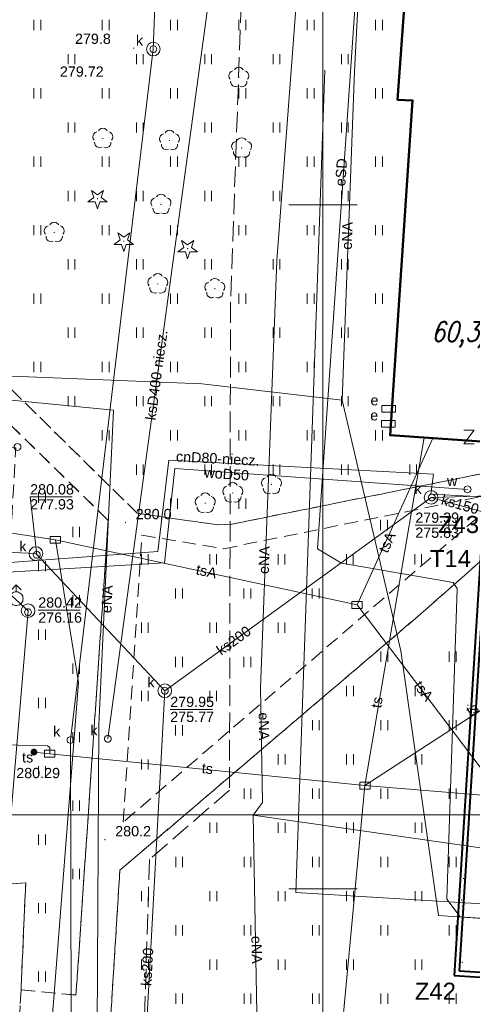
# Model space of a CAD drawing. Extents: x 0 to 6568752, y 0 to 5584302.
# Tile 23 of 74: x 6568378 to 6568411, y 5584092 to 5584164. Entities that reach past the tile are written whole.
import ezdxf
from ezdxf.enums import TextEntityAlignment as Align

# ---------------------------------------------------------------- set-up
doc = ezdxf.new("R2010")
doc.units = 0
doc.header["$PDSIZE"] = 0.75
for name, pattern in [('GAK', [3.5, 2, -0.7, 0.1, -0.7]), ('PRZER2-1', [1.5, 1, -0.5]), ('PRZER3-1', [2, 1.5, -0.5])]:
    doc.linetypes.add(name, pattern=pattern)
doc.layers.get('0').update_dxf_attribs({"linetype": 'CONTINUOUS'})
doc.layers.get('Defpoints').update_dxf_attribs({"linetype": 'CONTINUOUS'})
for name, color, linetype, lineweight in [('alarm', 51, 'CONTINUOUS', 50), ('EGBU', 7, 'CONTINUOUS', 50), ('EGPG', 7, 'CONTINUOUS', 18), ('GEPPHC', 7, 'CONTINUOUS', 18), ('GUPPRZ_O', 7, 'CONTINUOUS', 18), ('OTKC', 7, 'CONTINUOUS', 18), ('OTRN', 7, 'CONTINUOUS', 13), ('OTRN_O', 7, 'CONTINUOUS', 13), ('OTZT', 7, 'CONTINUOUS', 18), ('ramka sekcji', 7, 'CONTINUOUS', 18), ('siec', 7, 'GAK', 70), ('SUPK', 7, 'CONTINUOUS', 18), ('SUPW', 7, 'CONTINUOUS', 18), ('SUPW_O', 7, 'CONTINUOUS', 18)]:
    doc.layers.add(name, color=color, linetype=linetype, lineweight=lineweight)
for name, color, linetype, lineweight, true_color in [('OTZG', 7, 'CONTINUOUS', 18, 0x008000), ('OTZL', 7, 'CONTINUOUS', 18, 0x008000), ('SUCP', 7, 'CONTINUOUS', 18, 0xd200d2), ('SUCP_O', 7, 'CONTINUOUS', 18, 0xd200d2), ('SUEP', 1, 'CONTINUOUS', 18, 0xff0000), ('SUEP_O', 1, 'CONTINUOUS', 18, 0xff0000), ('SUES', 1, 'CONTINUOUS', 18, 0xff0000), ('SUES_O', 1, 'CONTINUOUS', 18, 0xff0000), ('SUKP', 7, 'CONTINUOUS', 18, 0x803300), ('SUKP_O', 7, 'CONTINUOUS', 18, 0x803300), ('SUKS', 7, 'CONTINUOUS', 18, 0x803300), ('SUKS_O', 7, 'CONTINUOUS', 18, 0x803300), ('SUTK', 7, 'CONTINUOUS', 18, 0xff9100), ('SUTK_O', 7, 'CONTINUOUS', 18, 0xff9100), ('SUTP', 7, 'CONTINUOUS', 18, 0xff9100), ('SUTP_O', 7, 'CONTINUOUS', 18, 0xff9100), ('SUWH', 5, 'CONTINUOUS', 18, 0x0000ff), ('SUWP', 5, 'CONTINUOUS', 18, 0x0000ff), ('SUWP_O', 5, 'CONTINUOUS', 18, 0x0000ff)]:
    doc.layers.add(name, color=color, linetype=linetype, lineweight=lineweight, true_color=true_color)
doc.styles.add('Arial', font='arial.ttf')
doc.styles.add('GEO-INFO', font='arial.ttf')
doc.styles.add('UZBROJENIE', font='SIMPLEX.shx', dxfattribs={"width": 0.8, "oblique": 15.00003, "height": 0.9})
doc.dimstyles.get("Standard").update_dxf_attribs({"dimtxt": 0.18, "dimasz": 0.18, "dimexe": 0.18, "dimexo": 0.0625, "dimgap": 0.09, "dimtad": 0, "dimtih": 1, "dimtoh": 1, "dimdec": 4, "dimzin": 0, "dimdsep": 46, "dimtxsty": 'Standard', "dimcen": 0.09, "dimadec": 0, "dimazin": 0, "dimtfac": 1, "dimtdec": 4, "dimtofl": 0, "dimtmove": 0, "dimatfit": 3, "dimfxl": 0, "dimtolj": 1, "dimtzin": 0, "dimarcsym": 0})

# ---------------------------------------------------------------- blocks, each defined once
blk = doc.blocks.new('D_GSPRDL1')
blk.add_hatch(color=0).paths.add_polyline_path([(0, -0.045), (0.013906, -0.042798), (0.02645, -0.036406), (0.036406, -0.02645), (0.042798, -0.013906), (0.045, 0), (0.042798, 0.013906), (0.036406, 0.02645), (0.02645, 0.036406), (0.013906, 0.042798), (0, 0.045), (-0.013906, 0.042798), (-0.02645, 0.036406), (-0.036406, 0.02645), (-0.042798, 0.013906), (-0.045, 0), (-0.042798, -0.013906), (-0.036406, -0.02645), (-0.02645, -0.036406), (-0.013906, -0.042798)])
at = {"color": 0}
for points in [[(-0.324277, 0.563333), (-0.240553, 0.662679), (-0.127956, 0.727494), (0, 0.75), (0.127956, 0.727494), (0.240553, 0.662679), (0.324277, 0.563333)], [(-0.635969, -0.134326), (-0.70458, -0.024001), (-0.731429, 0.103115), (-0.713292, 0.231763), (-0.652348, 0.346501), (-0.55591, 0.433559), (-0.435555, 0.482485)], [(0.435555, 0.482485), (0.55591, 0.433559), (0.652348, 0.346501), (0.713292, 0.231763), (0.731429, 0.103115), (0.70458, -0.024001), (0.635969, -0.134326)], [(-0.068773, -0.646351), (-0.194901, -0.677512), (-0.324092, -0.663766), (-0.440839, -0.606763), (-0.531129, -0.513345), (-0.584125, -0.394725), (-0.593465, -0.265141)], [(0.593465, -0.265141), (0.584125, -0.394725), (0.531129, -0.513345), (0.440839, -0.606763), (0.324092, -0.663766), (0.194901, -0.677512), (0.068773, -0.646351)]]:
    blk.add_lwpolyline(points, dxfattribs=at)
blk = doc.blocks.new('D_GSPRDI1')
blk.add_hatch(color=0).paths.add_polyline_path([(0, -0.045), (0.013906, -0.042798), (0.02645, -0.036406), (0.036406, -0.02645), (0.042798, -0.013906), (0.045, 0), (0.042798, 0.013906), (0.036406, 0.02645), (0.02645, 0.036406), (0.013906, 0.042798), (0, 0.045), (-0.013906, 0.042798), (-0.02645, 0.036406), (-0.036406, 0.02645), (-0.042798, 0.013906), (-0.045, 0), (-0.042798, -0.013906), (-0.036406, -0.02645), (-0.02645, -0.036406), (-0.013906, -0.042798)])
at = {"color": 0}
blk.add_lwpolyline([(0.272471, 0.088531), (0.713338, -0.231778), (0.168396, -0.231778), (0, -0.750048), (-0.168396, -0.231778), (-0.713338, -0.231778), (-0.272471, 0.088531), (-0.440867, 0.606801), (0, 0.286493), (0.440867, 0.606801)], close=True, dxfattribs=at)
blk = doc.blocks.new('D_GSPWPN1')
blk.add_hatch(color=0).paths.add_polyline_path([(-0.045, 0), (-0.043467, -0.011647), (-0.038971, -0.0225), (-0.03182, -0.03182), (-0.0225, -0.038971), (-0.011647, -0.043467), (0, -0.045), (0.011647, -0.043467), (0.0225, -0.038971), (0.03182, -0.03182), (0.038971, -0.0225), (0.043467, -0.011647), (0.045, 0), (0.043467, 0.011647), (0.038971, 0.0225), (0.03182, 0.03182), (0.0225, 0.038971), (0.011647, 0.043467), (0, 0.045), (-0.011647, 0.043467), (-0.0225, 0.038971), (-0.03182, 0.03182), (-0.038971, 0.0225), (-0.043467, 0.011647)])
blk = doc.blocks.new('D_GUPIKP1_3')
at = {"color": 0}
blk.add_lwpolyline([(0.375, -0.25), (-0.375, -0.25), (-0.375, 0.25), (0.375, 0.25)], close=True, dxfattribs=at)
blk = doc.blocks.new('D_GUPIKP1_1')
at = {"color": 0}
blk.add_lwpolyline([(0, 0.25), (0.064705, 0.241481), (0.125, 0.216506), (0.176777, 0.176777), (0.216506, 0.125), (0.241481, 0.064705), (0.25, 0), (0.241481, -0.064705), (0.216506, -0.125), (0.176777, -0.176777), (0.125, -0.216506), (0.064705, -0.241481), (0, -0.25), (-0.064705, -0.241481), (-0.125, -0.216506), (-0.176777, -0.176777), (-0.216506, -0.125), (-0.241481, -0.064705), (-0.25, 0), (-0.241481, 0.064705), (-0.216506, 0.125), (-0.176777, 0.176777), (-0.125, 0.216506), (-0.064705, 0.241481)], close=True, dxfattribs=at)
blk = doc.blocks.new('D_GUPIWZ1_1')
at = {"color": 0}
blk.add_lwpolyline([(0, 0.25), (0.064705, 0.241481), (0.125, 0.216506), (0.176777, 0.176777), (0.216506, 0.125), (0.241481, 0.064705), (0.25, 0), (0.241481, -0.064705), (0.216506, -0.125), (0.176777, -0.176777), (0.125, -0.216506), (0.064705, -0.241481), (0, -0.25), (-0.064705, -0.241481), (-0.125, -0.216506), (-0.176777, -0.176777), (-0.216506, -0.125), (-0.241481, -0.064705), (-0.25, 0), (-0.241481, 0.064705), (-0.216506, 0.125), (-0.176777, 0.176777), (-0.125, 0.216506), (-0.064705, 0.241481)], close=True, dxfattribs=at)
blk = doc.blocks.new('D_GUPESE1')
at = {"color": 0}
blk.add_lwpolyline([(-0.5, -0.25), (-0.5, 0.25), (0.5, 0.25), (0.5, -0.25)], close=True, dxfattribs=at)
blk = doc.blocks.new('D_GUPWDT1')
at = {"color": 0}
for points in [[(-0.353553, 0.646447), (0, 1), (0.353553, 0.646447)], [(0, 0.5), (0, 1)]]:
    blk.add_lwpolyline(points, dxfattribs=at)
blk.add_lwpolyline([(0, 0.5), (0.086824, 0.492404), (0.17101, 0.469846), (0.25, 0.433013), (0.321394, 0.383022), (0.383022, 0.321394), (0.433013, 0.25), (0.469846, 0.17101), (0.492404, 0.086824), (0.5, 0), (0.492404, -0.086824), (0.469846, -0.17101), (0.433013, -0.25), (0.377875, -0.32743), (0.309079, -0.393027), (0.229113, -0.444418), (0.140866, -0.479746), (0.047528, -0.497736), (-0.047528, -0.497736), (-0.140866, -0.479746), (-0.229113, -0.444418), (-0.309079, -0.393027), (-0.377875, -0.32743), (-0.433013, -0.25), (-0.4725, -0.163534), (-0.494911, -0.071157), (-0.499434, 0.023791), (-0.485906, 0.117879), (-0.454816, 0.207708), (-0.407288, 0.290028), (-0.34504, 0.361867), (-0.27032, 0.420627), (-0.185831, 0.464184), (-0.094626, 0.490964)], close=True, dxfattribs=at)
blk = doc.blocks.new('D_GUPTST1')
blk.add_hatch(color=0).paths.add_polyline_path([(-0.25, 0), (-0.241481, -0.064705), (-0.216506, -0.125), (-0.176777, -0.176777), (-0.125, -0.216506), (-0.064705, -0.241481), (0, -0.25), (0.064705, -0.241481), (0.125, -0.216506), (0.176777, -0.176777), (0.216506, -0.125), (0.241481, -0.064705), (0.25, 0), (0.241481, 0.064705), (0.216506, 0.125), (0.176777, 0.176777), (0.125, 0.216506), (0.064705, 0.241481), (0, 0.25), (-0.064705, 0.241481), (-0.125, 0.216506), (-0.176777, 0.176777), (-0.216506, 0.125), (-0.241481, 0.064705)])
blk = doc.blocks.new('D_GUPKSD1_1')
at = {"color": 0}
blk.add_lwpolyline([(0, 0.25), (0.064705, 0.241481), (0.125, 0.216506), (0.176777, 0.176777), (0.216506, 0.125), (0.241481, 0.064705), (0.25, 0), (0.241481, -0.064705), (0.216506, -0.125), (0.176777, -0.176777), (0.125, -0.216506), (0.064705, -0.241481), (0, -0.25), (-0.064705, -0.241481), (-0.125, -0.216506), (-0.176777, -0.176777), (-0.216506, -0.125), (-0.241481, -0.064705), (-0.25, 0), (-0.241481, 0.064705), (-0.216506, 0.125), (-0.176777, 0.176777), (-0.125, 0.216506), (-0.064705, 0.241481)], close=True, dxfattribs=at)
blk = doc.blocks.new('D_GEPPHC1')
at = {"color": 0}
blk.add_lwpolyline([(-0.375, 0.5), (0.375, 0.5), (-0.375, -0.5), (0.375, -0.5)], dxfattribs=at)
blk = doc.blocks.new('D_GEPPGD1_1')
at = {"color": 0}
blk.add_lwpolyline([(0, 0.25), (0.077254, 0.237764), (0.146946, 0.202254), (0.202254, 0.146946), (0.237764, 0.077254), (0.25, 0), (0.237764, -0.077254), (0.202254, -0.146946), (0.146946, -0.202254), (0.077254, -0.237764), (0, -0.25), (-0.077254, -0.237764), (-0.146946, -0.202254), (-0.202254, -0.146946), (-0.237764, -0.077254), (-0.25, 0), (-0.237764, 0.077254), (-0.202254, 0.146946), (-0.146946, 0.202254), (-0.077254, 0.237764)], close=True, dxfattribs=at)
blk = doc.blocks.new('D_GSSUTR1')
at = {"color": 0}
for points in [[(-0.25666, 0.36165), (-0.25666, -0.38835)], [(0.24334, -0.38835), (0.24334, 0.36165)]]:
    blk.add_lwpolyline(points, dxfattribs=at)
blk = doc.blocks.new('*D45')
at = {"layer": 'Defpoints', "color": 0}
for p in [(6568647.5, 5584150), (6568650, 5584150), (0, 0)]:
    blk.add_point(p, dxfattribs=at)
at = {"layer": 'ramka sekcji', "color": 0, "lineweight": -2}
blk.add_line((6568649.938, 5584150), (6568647.5, 5584150), dxfattribs=at)
at = {"layer": 'ramka sekcji', "color": 0, "insert": (6568644.106, 5584150), "char_height": 0.75, "attachment_point": 5, "style": 'GEO-INFO'}
blk.add_mtext('\\A1;5584150.0000', dxfattribs=at)
blk = doc.blocks.new('*D46')
at = {"layer": 'Defpoints', "color": 0}
for p in [(6568650, 5584152.5), (6568650, 5584150), (0, 0)]:
    blk.add_point(p, dxfattribs=at)
at = {"layer": 'ramka sekcji', "color": 0, "lineweight": -2}
blk.add_line((6568650, 5584150.062), (6568650, 5584152.5), dxfattribs=at)
at = {"layer": 'ramka sekcji', "color": 0, "insert": (6568650, 5584155.896), "char_height": 0.75, "attachment_point": 5, "rotation": 90, "style": 'GEO-INFO'}
blk.add_mtext('\\A1;6568650.0000', dxfattribs=at)

msp = doc.modelspace()

# ---------------------------------------------------------------- linework, layer by layer
at = {"layer": 'EGBU', "linetype": 'Continuous', "lineweight": 50, "elevation": 10.18}
msp.add_lwpolyline([(6568408.12, 5584194.31), (6568419.37, 5584193.7), (6568417.24, 5584156.85), (6568418.07, 5584156.78), (6568416.51, 5584132.35), (6568404.91, 5584133.16), (6568406.56, 5584157.63), (6568405.46, 5584157.66)], close=True, dxfattribs=at)
at = {"layer": 'GUPPRZ_O', "linetype": 'Continuous', "lineweight": 13, "elevation": 10.8, "flags": 128}
for points in [[(6568379.05924, 5584124.4158), (6568378.57437, 5584128.65453), (6568381.65437, 5584128.65453)], [(6568406.75357, 5584126.58172), (6568409.83357, 5584126.58172)], [(6568379.16799, 5584120.37864), (6568382.24799, 5584120.37864)], [(6568388.82691, 5584113.11938), (6568391.90691, 5584113.11938)]]:
    msp.add_lwpolyline(points, dxfattribs=at)
at = {"layer": 'OTKC', "linetype": 'PRZER2-1', "lineweight": 18, "elevation": 10.18}
msp.add_lwpolyline([(6568412.83, 5584125.08), (6568406.96, 5584119.93), (6568385.14, 5584101.36), (6568384.28, 5584087.56), (6568381.72, 5584087.67), (6568381.79, 5584090.16), (6568377.8, 5584090.47), (6568377.91, 5584092.62), (6568381.93, 5584092.24), (6568384.29, 5584126.93), (6568369.6, 5584141.29), (6568369.74, 5584143.83), (6568386.41, 5584127.46), (6568392.32, 5584126.6), (6568393.35, 5584126.66), (6568412.9, 5584130.6)], dxfattribs=at)
msp.add_lwpolyline([(6568413.57, 5584129.08), (6568385.38, 5584104.87), (6568386.76, 5584125.84), (6568392.74, 5584124.86)], close=True, dxfattribs=at)
msp.add_lwpolyline([(6568377.68, 5584087.98), (6568371.71, 5584088.44), (6568332.44, 5584090.8, -0.45490263), (6568324.46, 5584099.15), (6568330.64, 5584098.27), (6568330.56, 5584096.77, 0.21030029), (6568331.27, 5584094.34), (6568331.97, 5584094.02), (6568342.96, 5584093.21), (6568344.27, 5584093.63), (6568345.03, 5584094.4), (6568348.27, 5584094.18), (6568365.8, 5584093.09), (6568367.47, 5584092.9), (6568369.51, 5584092.8, 0.12574289), (6568371.1, 5584092.66, 0.34864944), (6568373.14, 5584094.42), (6568373.36, 5584097.51), (6568373.61243, 5584100.52929), (6568375.73, 5584100.29), (6568378.25, 5584100.43), (6568377.91, 5584092.62), (6568377.8, 5584090.47)], format="xyb", close=True, dxfattribs=at)
at = {"layer": 'OTZT', "color": 7, "linetype": 'PRZER2-1', "lineweight": 18, "elevation": 10.1}
for points in [[(6568412.9, 5584130.6), (6568393.35, 5584126.66), (6568392.32, 5584126.6), (6568386.41, 5584127.46), (6568369.74, 5584143.83), (6568371.93, 5584183.8), (6568384.64, 5584190.12), (6568391.74, 5584192.85), (6568398.1, 5584194.36), (6568408.16, 5584195.02), (6568408.12, 5584194.31), (6568407.77759, 5584190.17999), (6568405.75, 5584190.38), (6568405.64, 5584188.59), (6568407.65422, 5584188.42058), (6568405.46, 5584157.66), (6568406.56, 5584157.63), (6568404.91, 5584133.16), (6568416.51, 5584132.35)], [(6568455.29, 5584078.92), (6568391.46, 5584084.99), (6568391.55, 5584086.98), (6568384.28, 5584087.56), (6568385.14, 5584101.36), (6568406.96, 5584119.93), (6568412.83, 5584125.08)]]:
    msp.add_lwpolyline(points, dxfattribs=at)
for points in [[(6568381.93, 5584092.24), (6568377.91, 5584092.62), (6568378.25, 5584100.43), (6568375.73, 5584100.29), (6568377.07, 5584124.06), (6568377.52, 5584132.23), (6568371.42, 5584132.69), (6568369.75, 5584134.5), (6568369.6, 5584141.29), (6568384.29, 5584126.93)], [(6568413.57, 5584129.08), (6568385.38, 5584104.87), (6568386.76, 5584125.84), (6568392.74, 5584124.86)]]:
    msp.add_lwpolyline(points, close=True, dxfattribs=at)
at = {"layer": 'ramka sekcji'}
for p, q in [((6568400, 5584250), (6568400, 5584000)), ((6568400, 5584000), (6568400, 5584250)), ((6568400, 5584150), (6568400, 5584152.5)), ((6568400, 5584150), (6568397.5, 5584150)), ((6568400, 5584150), (6568400, 5584147.5)), ((6568400, 5584150), (6568402.5, 5584150)), ((6568400, 5584100), (6568400, 5584102.5)), ((6568400, 5584100), (6568397.5, 5584100)), ((6568400, 5584100), (6568400, 5584097.5)), ((6568400, 5584100), (6568402.5, 5584100))]:
    msp.add_line(p, q, dxfattribs=at)
at = {"layer": 'siec', "linetype": 'ByBlock', "lineweight": 40}
for p, q in [((6568411.62505, 5584125.78666), (6568409.60787, 5584093.67013)), ((6568411.96032, 5584125.61597), (6568409.97475, 5584094.00256)), ((6568409.97475, 5584094.00256), (6568443.04526, 5584091.92546)), ((6568409.60787, 5584093.67013), (6568442.67838, 5584091.59303))]:
    msp.add_line(p, q, dxfattribs=at)
at = {"layer": 'siec', "linetype": 'ByBlock', "lineweight": 20}
msp.add_line((6568238.01967, 5584105.39829), (6568734.39713, 5584105.39829), dxfattribs=at)
at = {"layer": 'SUCP', "linetype": 'Continuous', "lineweight": 18, "elevation": 10.14}
msp.add_lwpolyline([(6568411.70617, 5584128.6601), (6568407.88184, 5584128.85141), (6568408.07884, 5584130.32125), (6568388.7126, 5584131.32818), (6568387.91932, 5584124.66078), (6568375.11821, 5584123.70872), (6568373.90393, 5584116.85071), (6568371.61582, 5584116.91333)], dxfattribs=at)
at = {"layer": 'SUEP', "linetype": 'PRZER3-1', "lineweight": 18, "elevation": 10.14}
msp.add_lwpolyline([(6568412.04865, 5584222.77544), (6568410.68147, 5584195.95969), (6568396.48012, 5584196.06005), (6568395.09975, 5584194.7798), (6568393.23664, 5584142.88399), (6568393.16457, 5584107.22146), (6568387.31217, 5584102.15403), (6568386.51919, 5584077.55569), (6568412.12821, 5584074.93652)], dxfattribs=at)
at = {"layer": 'SUEP', "linetype": 'Continuous', "lineweight": 18, "elevation": 10.14}
for points in [[(6568394.88921, 5584105.39055), (6568395.58754, 5584106.29962), (6568395.43938, 5584114.68836), (6568396.61661, 5584145.93594), (6568398.28344, 5584167.90912), (6568399.96129, 5584195.23284), (6568412.81869, 5584195.50853)], [(6568401.39526, 5584135.72737), (6568402.29906, 5584159.74023), (6568403.51033, 5584182.91762), (6568405.58129, 5584195.26526), (6568412.81869, 5584195.50853)], [(6568405.39831, 5584193.23957), (6568405.01695, 5584189.70356), (6568403.98587, 5584188.30816), (6568399.60677, 5584124.84169), (6568401.34851, 5584123.80418), (6568409.53234, 5584122.38466), (6568409.82381, 5584121.95026), (6568409.05136, 5584099.25455), (6568410.04829, 5584097.9463), (6568439.79258, 5584095.9994), (6568445.94158, 5584095.72461), (6568444.01192, 5584047.82702)], [(6568400.12745, 5584159.85225), (6568398.01241, 5584099.73035), (6568466.01071, 5584095.59619), (6568465.51432, 5584078.24845), (6568463.88823, 5584056.21578), (6568488.56528, 5584053.48354), (6568512.37059, 5584049.32995), (6568530.71554, 5584048.27624), (6568530.87, 5584050.35)], [(6568345.99204, 5584126.61216), (6568346.38297, 5584139.72821), (6568369.35058, 5584137.78361), (6568391.13265, 5584136.90458), (6568401.39526, 5584135.72737)], [(6568360.74305, 5584137.31793), (6568384.68684, 5584134.99138), (6568383.61336, 5584111.98577), (6568383.47909, 5584089.82233), (6568391.46775, 5584089.19521), (6568392.30005, 5584085.89868)], [(6568401.39526, 5584135.72737), (6568405.69317, 5584117.39992), (6568408.44491, 5584098.04464), (6568438.30347, 5584095.99921), (6568465.75337, 5584094.61279), (6568464.21021, 5584074.68136), (6568462.02654, 5584050.56545)], [(6568394.88921, 5584105.39055), (6568416.59103, 5584102.26993), (6568449.03084, 5584099.36769), (6568463.46395, 5584098.43359), (6568462.77696, 5584078.80322)], [(6568395.2615, 5584085.6964), (6568394.88921, 5584105.39055)]]:
    msp.add_lwpolyline(points, dxfattribs=at)
at = {"layer": 'SUKP', "linetype": 'Continuous', "lineweight": 18, "elevation": 10.14}
for points in [[(6568375.72584, 5584088.56609), (6568378.42666, 5584120.33275), (6568366.47474, 5584131.26997), (6568369.98604, 5584163.23059), (6568372.56, 5584194), (6568376.02397, 5584239.07136), (6568376.60482, 5584243.03868), (6568379.50818, 5584255.20698), (6568379.56519, 5584255.51005)], [(6568381.64886, 5584059.58804), (6568381.53565, 5584110.88115), (6568387.58811, 5584161.38428), (6568389.56914, 5584213.0754)], [(6568384.26188, 5584110.95961), (6568391.53306, 5584164.12533), (6568389.56914, 5584213.0754)], [(6568503.66204, 5584115.95698), (6568495.58998, 5584114.56325), (6568478.41041, 5584115.94153), (6568469.9913, 5584130.11594), (6568456.60287, 5584127.2528), (6568439.16401, 5584129.01816), (6568422.56041, 5584129.02113), (6568407.91032, 5584128.61621), (6568388.43, 5584114.48)], [(6568412.12, 5584127.43), (6568407.91032, 5584128.61621)], [(6568338.6115, 5584126.71052), (6568351.30114, 5584126.10912), (6568367.27523, 5584125.02983), (6568378.9934, 5584124.50392), (6568388.43, 5584114.48)], [(6568388.43, 5584114.48), (6568385.58, 5584062.1)]]:
    msp.add_lwpolyline(points, dxfattribs=at)
at = {"layer": 'SUPK', "linetype": 'Continuous', "lineweight": 18, "elevation": 10.14}
for points in [[(6568387.58811, 5584160.88428, -1), (6568387.58811, 5584161.88428, -1)], [(6568407.91032, 5584128.11621, -1), (6568407.91032, 5584129.11621, -1)], [(6568378.99346, 5584124.00396, -1), (6568378.99346, 5584125.00396, -1)], [(6568378.42666, 5584119.83275, -1), (6568378.42666, 5584120.83275, -1)], [(6568388.43, 5584113.98, -1), (6568388.43, 5584114.98, -1)]]:
    msp.add_lwpolyline(points, format="xyb", close=True, dxfattribs=at)
at = {"layer": 'SUTP', "linetype": 'Continuous', "lineweight": 18, "elevation": 10.14}
for points in [[(6568275.1335, 5584147.38671), (6568283.04302, 5584145.57255), (6568300.77273, 5584141.04064), (6568328.39228, 5584135.02605), (6568352.43941, 5584129.95549), (6568361.80246, 5584128.99606), (6568370.85908, 5584126.9826), (6568380.42882, 5584125.50579)], [(6568408.02913, 5584132.9422), (6568402.49175, 5584120.7497)], [(6568403.06601, 5584107.54707), (6568407.40699, 5584132.98564)], [(6568380.42882, 5584125.50579), (6568382.1134, 5584115.07669), (6568377.93958, 5584061.82878)], [(6568482.03767, 5584094.3726), (6568466.43683, 5584104.43236), (6568436.46711, 5584106.56637), (6568425.75835, 5584106.40837), (6568412.10577, 5584108.08259), (6568402.49175, 5584120.7497), (6568380.42882, 5584125.50579)], [(6568403.06601, 5584107.54707), (6568414.38483, 5584114.89437)], [(6568374.64655, 5584110.55129), (6568377.7, 5584110.5), (6568379.85, 5584110.46), (6568380.02, 5584110.33), (6568380.0064, 5584109.87612)], [(6568378.85869, 5584109.99436), (6568380.00629, 5584109.87613), (6568403.06601, 5584107.54707)], [(6568403.06601, 5584107.54707), (6568399.96163, 5584074.51551)], [(6568403.06601, 5584107.54707), (6568432.98599, 5584105.0814), (6568462.81527, 5584102.20552), (6568477.67628, 5584101.43695)]]:
    msp.add_lwpolyline(points, dxfattribs=at)
at = {"layer": 'SUWP', "linetype": 'Continuous', "lineweight": 18, "elevation": 10.14}
msp.add_lwpolyline([(6568371.56467, 5584116.1667), (6568374.44509, 5584116.27198), (6568375.72353, 5584123.07213), (6568388.39802, 5584123.83647), (6568389.16273, 5584130.71556), (6568410.58, 5584129.2)], dxfattribs=at)

# ---------------------------------------------------------------- block references
at = {"layer": 'EGPG', "linetype": 'Continuous', "lineweight": 18}
msp.add_blockref('D_GEPPGD1_1', (6568377.65, 5584132.3, 10.24), dxfattribs=at)
at = {"layer": 'GEPPHC', "linetype": 'Continuous', "lineweight": 18}
msp.add_blockref('D_GEPPHC1', (6568410.68395, 5584133.02605, 10.24), dxfattribs=at)
at = {"layer": 'OTRN', "linetype": 'Continuous', "lineweight": 13}
for p in [(6568386.15, 5584161.45, 10.08), (6568385.55, 5584126.77, 10.08), (6568410.6, 5584113.43, 10.08), (6568384.05, 5584103.59, 10.08), (6568410.28, 5584100.76, 10.08), (6568410.14, 5584099.19, 10.08), (6568410.19, 5584094.63, 10.08)]:
    msp.add_blockref('D_GSPWPN1', p, dxfattribs=at)
at = {"layer": 'OTZG', "linetype": 'Continuous', "lineweight": 18}
for p in [(6568383.5, 5584150.45, 10.12), (6568385.43, 5584147.34, 10.12), (6568390.1, 5584146.79, 10.12)]:
    msp.add_blockref('D_GSPRDI1', p, dxfattribs=at)
at = {"layer": 'OTZL', "linetype": 'Continuous', "lineweight": 18}
for p in [(6568393.84, 5584159.31, 10.12), (6568383.89, 5584154.85, 10.12), (6568388.77, 5584154.7, 10.12), (6568394.05, 5584154.15, 10.12), (6568388.15, 5584150.03, 10.12), (6568380.34, 5584147.98, 10.12), (6568387.92, 5584144.22, 10.12), (6568392.09, 5584143.87, 10.12), (6568396.23, 5584129.56, 10.12), (6568393.41, 5584128.94, 10.12), (6568391.39, 5584128.19, 10.12)]:
    msp.add_blockref('D_GSPRDL1', p, dxfattribs=at)
at = {"layer": 'OTZT', "color": 7, "linetype": 'Continuous', "lineweight": 18}
for p in [(6568379.105, 5584163.16052, 10.1), (6568384.105, 5584163.16052, 10.1), (6568389.105, 5584163.16052, 10.1), (6568394.105, 5584163.16052, 10.1), (6568399.105, 5584163.16052, 10.1), (6568404.105, 5584163.16052, 10.1), (6568381.605, 5584160.66052, 10.1), (6568386.605, 5584160.66052, 10.1), (6568391.605, 5584160.66052, 10.1), (6568396.605, 5584160.66052, 10.1), (6568401.605, 5584160.66052, 10.1), (6568379.105, 5584158.16052, 10.1), (6568384.105, 5584158.16052, 10.1), (6568389.105, 5584158.16052, 10.1), (6568394.105, 5584158.16052, 10.1), (6568399.105, 5584158.16052, 10.1), (6568404.105, 5584158.16052, 10.1), (6568381.605, 5584155.66052, 10.1), (6568386.605, 5584155.66052, 10.1), (6568391.605, 5584155.66052, 10.1), (6568396.605, 5584155.66052, 10.1), (6568401.605, 5584155.66052, 10.1), (6568379.105, 5584153.16052, 10.1), (6568384.105, 5584153.16052, 10.1), (6568389.105, 5584153.16052, 10.1), (6568394.105, 5584153.16052, 10.1), (6568399.105, 5584153.16052, 10.1), (6568404.105, 5584153.16052, 10.1), (6568381.605, 5584150.66052, 10.1), (6568386.605, 5584150.66052, 10.1), (6568391.605, 5584150.66052, 10.1), (6568396.605, 5584150.66052, 10.1), (6568401.605, 5584150.66052, 10.1), (6568379.105, 5584148.16052, 10.1), (6568384.105, 5584148.16052, 10.1), (6568389.105, 5584148.16052, 10.1), (6568394.105, 5584148.16052, 10.1), (6568399.105, 5584148.16052, 10.1), (6568404.105, 5584148.16052, 10.1), (6568381.605, 5584145.66052, 10.1), (6568386.605, 5584145.66052, 10.1), (6568391.605, 5584145.66052, 10.1), (6568396.605, 5584145.66052, 10.1), (6568401.605, 5584145.66052, 10.1), (6568379.105, 5584143.16052, 10.1), (6568384.105, 5584143.16052, 10.1), (6568389.105, 5584143.16052, 10.1), (6568394.105, 5584143.16052, 10.1), (6568399.105, 5584143.16052, 10.1), (6568404.105, 5584143.16052, 10.1), (6568381.605, 5584140.66052, 10.1), (6568386.605, 5584140.66052, 10.1), (6568391.605, 5584140.66052, 10.1), (6568396.605, 5584140.66052, 10.1), (6568401.605, 5584140.66052, 10.1), (6568379.105, 5584138.16052, 10.1), (6568384.105, 5584138.16052, 10.1), (6568389.105, 5584138.16052, 10.1), (6568394.105, 5584138.16052, 10.1), (6568399.105, 5584138.16052, 10.1), (6568404.105, 5584138.16052, 10.1), (6568381.605, 5584135.66052, 10.1), (6568386.605, 5584135.66052, 10.1), (6568391.605, 5584135.66052, 10.1), (6568396.605, 5584135.66052, 10.1), (6568401.605, 5584135.66052, 10.1), (6568384.105, 5584133.16052, 10.1), (6568389.105, 5584133.16052, 10.1), (6568394.105, 5584133.16052, 10.1), (6568399.105, 5584133.16052, 10.1), (6568404.105, 5584133.16052, 10.1), (6568386.605, 5584130.66052, 10.1), (6568391.605, 5584130.66052, 10.1), (6568396.605, 5584130.66052, 10.1), (6568401.605, 5584130.66052, 10.1), (6568406.605, 5584130.66052, 10.1), (6568379.445, 5584128.60007, 10.1), (6568389.105, 5584128.16052, 10.1), (6568394.105, 5584128.16052, 10.1), (6568381.945, 5584126.10007, 10.1), (6568404.475, 5584126.59973, 10.1), (6568409.475, 5584126.59973, 10.1), (6568386.975, 5584124.09973, 10.1), (6568391.975, 5584124.09973, 10.1), (6568396.975, 5584124.09973, 10.1), (6568401.975, 5584124.09973, 10.1), (6568406.975, 5584124.09973, 10.1), (6568379.445, 5584123.60007, 10.1), (6568381.945, 5584121.10007, 10.1), (6568389.475, 5584121.59973, 10.1), (6568394.475, 5584121.59973, 10.1), (6568399.475, 5584121.59973, 10.1), (6568386.975, 5584119.09973, 10.1), (6568391.975, 5584119.09973, 10.1), (6568396.975, 5584119.09973, 10.1), (6568379.445, 5584118.60007, 10.1), (6568404.49, 5584116.9784, 10.1), (6568409.49, 5584116.9784, 10.1), (6568381.945, 5584116.10007, 10.1), (6568389.475, 5584116.59973, 10.1), (6568394.475, 5584116.59973, 10.1), (6568386.975, 5584114.09973, 10.1), (6568391.975, 5584114.09973, 10.1), (6568401.99, 5584114.4784, 10.1), (6568406.99, 5584114.4784, 10.1), (6568379.445, 5584113.60007, 10.1), (6568399.49, 5584111.9784, 10.1), (6568404.49, 5584111.9784, 10.1), (6568409.49, 5584111.9784, 10.1), (6568381.945, 5584111.10007, 10.1), (6568389.475, 5584111.59973, 10.1), (6568396.99, 5584109.4784, 10.1), (6568401.99, 5584109.4784, 10.1), (6568406.99, 5584109.4784, 10.1), (6568386.975, 5584109.09973, 10.1), (6568379.445, 5584108.60007, 10.1), (6568394.49, 5584106.9784, 10.1), (6568399.49, 5584106.9784, 10.1), (6568404.49, 5584106.9784, 10.1), (6568409.49, 5584106.9784, 10.1), (6568381.945, 5584106.10007, 10.1), (6568391.99, 5584104.4784, 10.1), (6568396.99, 5584104.4784, 10.1), (6568401.99, 5584104.4784, 10.1), (6568406.99, 5584104.4784, 10.1), (6568379.445, 5584103.60007, 10.1), (6568389.49, 5584101.9784, 10.1), (6568394.49, 5584101.9784, 10.1), (6568399.49, 5584101.9784, 10.1), (6568404.49, 5584101.9784, 10.1), (6568409.49, 5584101.9784, 10.1), (6568381.945, 5584101.10007, 10.1), (6568386.99, 5584099.4784, 10.1), (6568391.99, 5584099.4784, 10.1), (6568396.99, 5584099.4784, 10.1), (6568401.99, 5584099.4784, 10.1), (6568406.99, 5584099.4784, 10.1), (6568379.445, 5584098.60007, 10.1), (6568389.49, 5584096.9784, 10.1), (6568394.49, 5584096.9784, 10.1), (6568399.49, 5584096.9784, 10.1), (6568404.49, 5584096.9784, 10.1), (6568409.49, 5584096.9784, 10.1), (6568386.99, 5584094.4784, 10.1), (6568391.99, 5584094.4784, 10.1), (6568396.99, 5584094.4784, 10.1), (6568401.99, 5584094.4784, 10.1), (6568406.99, 5584094.4784, 10.1), (6568379.445, 5584093.60007, 10.1), (6568389.49, 5584091.9784, 10.1), (6568394.49, 5584091.9784, 10.1), (6568399.49, 5584091.9784, 10.1), (6568404.49, 5584091.9784, 10.1), (6568409.49, 5584091.9784, 10.1)]:
    msp.add_blockref('D_GSSUTR1', p, dxfattribs=at)
at = {"layer": 'SUES', "linetype": 'Continuous', "lineweight": 18}
for p in [(6568404.81, 5584135.09, 10.16), (6568404.79, 5584133.99, 10.16)]:
    msp.add_blockref('D_GUPESE1', p, dxfattribs=at)
at = {"layer": 'SUKS', "linetype": 'Continuous', "lineweight": 18}
for p in [(6568381.53565, 5584110.88115, 10.16), (6568384.26188, 5584110.95961, 10.16)]:
    msp.add_blockref('D_GUPKSD1_1', p, dxfattribs=at)
at = {"layer": 'SUPK', "linetype": 'Continuous', "lineweight": 18}
for name, p in [('D_GUPIKP1_1', (6568410.58, 5584129.2, 10.16)), ('D_GUPIKP1_3', (6568380.42882, 5584125.50579, 10.16)), ('D_GUPIKP1_3', (6568402.49175, 5584120.7497, 10.16)), ('D_GUPIKP1_3', (6568380.00629, 5584109.87613, 10.16)), ('D_GUPIKP1_3', (6568403.06601, 5584107.54707, 10.16))]:
    msp.add_blockref(name, p, dxfattribs=at)
at = {"layer": 'SUPW', "linetype": 'Continuous', "lineweight": 18}
for p in [(6568387.58811, 5584161.38428, 10.18), (6568410.58, 5584129.2, 10.18), (6568407.97, 5584128.61, 10.18), (6568379.05924, 5584124.4158, 10.18), (6568378.41799, 5584120.22309, 10.18), (6568388.43, 5584114.48, 10.18)]:
    msp.add_blockref('D_GUPIWZ1_1', p, dxfattribs=at)
at = {"layer": 'SUTK', "linetype": 'Continuous', "lineweight": 18}
msp.add_blockref('D_GUPTST1', (6568378.85869, 5584109.99436, 10.16), dxfattribs=at)
at = {"layer": 'SUWH', "linetype": 'Continuous', "lineweight": 18}
msp.add_blockref('D_GUPWDT1', (6568377.56, 5584121.21, 10.16), dxfattribs=at)

# ---------------------------------------------------------------- texts
at = {"layer": 'alarm', "color": 0, "lineweight": 30, "style": 'UZBROJENIE', "oblique": 15.00003, "width": 0.8}
msp.add_text('60,3/125', height=1.44, dxfattribs=at).set_placement((6568407.93649, 5584140.0032))
at = {"layer": 'alarm', "color": 0, "linetype": 'Continuous', "lineweight": 30, "style": 'GEO-INFO'}
for s, p in [('Z43', (6568409.9191, 5584126.63505, 10.8)), ('T14', (6568409.32069, 5584124.14316, 0.62)), ('Z42', (6568408.22555, 5584092.52267, 0.62))]:
    msp.add_text(s, height=1.25, dxfattribs=at).set_placement(p, align=Align.MIDDLE)
at = {"layer": 'GUPPRZ_O', "linetype": 'Continuous', "lineweight": 0, "style": 'Arial'}
for s, p in [('279.72', (6568380.75415, 5584159.36096, 10.8)), ('280.08', (6568378.57437, 5584128.82703, 10.8)), ('277.93', (6568378.57437, 5584127.73203, 10.8)), ('279.39', (6568406.75357, 5584126.75422, 10.8)), ('275.83', (6568406.75357, 5584125.65922, 10.8)), ('280.42', (6568379.16799, 5584120.55114, 10.8)), ('276.16', (6568379.16799, 5584119.45614, 10.8)), ('279.95', (6568388.82691, 5584113.29188, 10.8)), ('275.77', (6568388.82691, 5584112.19688, 10.8)), ('280.29', (6568377.55951, 5584108.08982, 10.8))]:
    msp.add_text(s, height=0.75, dxfattribs=at).set_placement(p)
at = {"layer": 'OTRN_O', "linetype": 'Continuous', "lineweight": 0, "style": 'Arial'}
for s, p in [('279.8', (6568381.85707, 5584161.76066, 10.8)), ('280.0', (6568386.3, 5584127.02, 10.8)), ('280.2', (6568384.8, 5584103.84, 10.8))]:
    msp.add_text(s, height=0.75, dxfattribs=at).set_placement(p)
at = {"layer": 'SUCP_O', "linetype": 'Continuous', "lineweight": 0, "style": 'Arial'}
msp.add_text('cnD80-niecz.', height=0.75, rotation=357.0236401, dxfattribs=at).set_placement((6568392.28515, 5584131.08021, 10.8), align=Align.CENTER)
at = {"layer": 'SUEP_O', "linetype": 'Continuous', "lineweight": 0, "style": 'Arial'}
for s, rotation, p in [('eSD', 86.052915, (6568401.69747, 5584152.35371, 10.8)), ('eNA', 87.8445009, (6568402.14043, 5584147.72276, 10.8)), ('eNA', 87.8424518, (6568396.06714, 5584124.02452, 10.8)), ('eNA', 87.3284118, (6568384.56542, 5584121.15732, 10.8)), ('eNA', 271.011849, (6568395.30677, 5584111.87319, 10.8)), ('eNA', 271.0829445, (6568394.78193, 5584095.53793, 10.8))]:
    msp.add_text(s, height=0.75, rotation=rotation, dxfattribs=at).set_placement(p, align=Align.CENTER)
at = {"layer": 'SUES_O', "linetype": 'Continuous', "lineweight": 0, "style": 'Arial'}
for p in [(6568404.06, 5584135.34, 10.8), (6568404.04, 5584134.24, 10.8)]:
    msp.add_text('e', height=0.75, dxfattribs=at).set_placement(p, align=Align.RIGHT)
at = {"layer": 'SUKP_O', "linetype": 'Continuous', "lineweight": 0, "style": 'Arial'}
for s, rotation, p in [('ksD400-niecz.', 82.2122723, (6568388.18824, 5584137.5027, 10.8)), ('ks150', 344.2631075, (6568409.93556, 5584127.74063, 10.8)), ('ks200', 35.8718976, (6568393.68808, 5584117.84941, 10.8)), ('ks200', 86.885597, (6568387.51347, 5584094.27792, 10.8))]:
    msp.add_text(s, height=0.75, rotation=rotation, dxfattribs=at).set_placement(p, align=Align.CENTER)
at = {"layer": 'SUKS_O', "linetype": 'Continuous', "lineweight": 0, "style": 'Arial'}
for p in [(6568383.51188, 5584111.20961, 10.8), (6568380.78565, 5584111.13115, 10.8)]:
    msp.add_text('k', height=0.75, dxfattribs=at).set_placement(p, align=Align.RIGHT)
at = {"layer": 'SUPW_O', "linetype": 'Continuous', "lineweight": 0, "style": 'Arial'}
for s, p in [('k', (6568386.83811, 5584161.63428, 10.8)), ('w', (6568409.83, 5584129.45, 10.8)), ('k', (6568407.22, 5584128.86, 10.8)), ('k', (6568378.30924, 5584124.6658, 10.8)), ('k', (6568387.68, 5584114.73, 10.8))]:
    msp.add_text(s, height=0.75, dxfattribs=at).set_placement(p, align=Align.RIGHT)
at = {"layer": 'SUTK_O', "linetype": 'Continuous', "lineweight": 0, "style": 'Arial'}
msp.add_text('ts', height=0.75, dxfattribs=at).set_placement((6568378.80136, 5584109.23791, 10.8), align=Align.RIGHT)
at = {"layer": 'SUTP_O', "linetype": 'Continuous', "lineweight": 0, "style": 'Arial'}
for s, rotation, p in [('tsA', 65.4987174, (6568405.02856, 5584125.17299, 10.8)), ('tsA', 347.8349456, (6568391.39844, 5584122.84085, 10.8)), ('tsA', 307.1975731, (6568407.06499, 5584114.23872, 10.8)), ('ts', 80.3089991, (6568404.31269, 5584113.56571, 10.8)), ('ts', 33.2611261, (6568411.13132, 5584112.80527, 10.8)), ('ts', 354.232613, (6568391.50666, 5584108.41961, 10.8))]:
    msp.add_text(s, height=0.75, rotation=rotation, dxfattribs=at).set_placement(p, align=Align.CENTER)
at = {"layer": 'SUWP_O', "linetype": 'Continuous', "lineweight": 0, "style": 'Arial'}
msp.add_text('woD50', height=0.75, rotation=355.9523044, dxfattribs=at).set_placement((6568392.93095, 5584129.95167, 10.8), align=Align.CENTER)

# ---------------------------------------------------------------- dimensions: what is measured, and where the dimension line sits
at = {"layer": 'ramka sekcji'}
for offset, dtype, picture, middle in [((0, 2.5), 1, '*D46', (6568650, 5584155.8956787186)), ((-2.5, 0), 0, '*D45', (6568644.1063676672, 5584150))]:
    dim = msp.add_ordinate_dim(feature_location=(6568650, 5584150), offset=offset, dtype=dtype, origin=(0, 0), dimstyle='Standard', override={"dimtxt": 0.75, "dimtxsty": 'GEO-INFO'}, dxfattribs=at)
    dim.commit()
    dim.dimension.update_dxf_attribs({"geometry": picture, "text_midpoint": middle})

doc.saveas('drawing.dxf')
